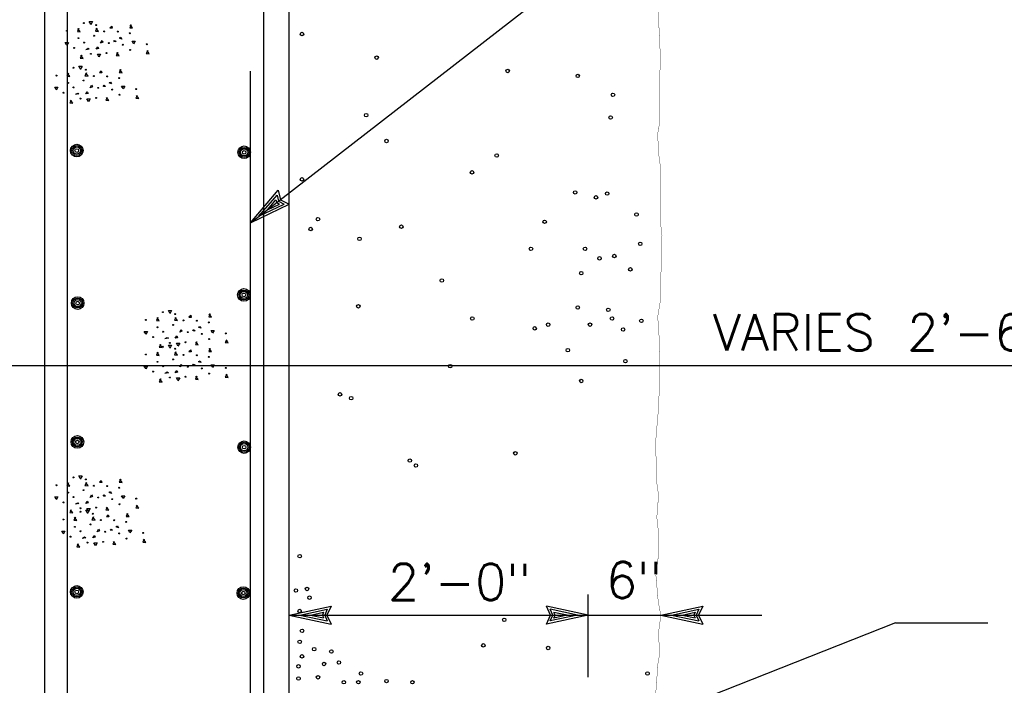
# Model space of a CAD drawing. Extents: x -28.1 to 13.9, y -16.1 to 13.9.
# Tile 11 of 19: x -7.7 to -4.3, y -8.8 to -6.5. Entities that reach past the tile are written whole.
import ezdxf
from ezdxf.enums import TextEntityAlignment as Align

# ---------------------------------------------------------------- set-up
doc = ezdxf.new("R2010")
doc.units = 0
doc.header["$MEASUREMENT"] = 0
doc.layers.add('01', color=7, linetype='CONTINUOUS')
doc.layers.add('02', color=7, linetype='CONTINUOUS')
doc.styles.add('TXT_SHX', font='txt.shx')

msp = doc.modelspace()

# ---------------------------------------------------------------- linework, layer by layer
at = {"layer": '01', "color": 7, "linetype": 'CONTINUOUS'}
for p, q in [((-7.632, -10.7853), (-7.632, -2.7113)), ((-6.791, -10.7853), (-6.791, -2.7113)), ((-6.878, -10.7153), (-6.878, -2.7703)), ((-7.554, -10.7093), (-7.554, -2.7923)), ((-6.924, -7.2173), (-5.306, -5.9613)), ((-6.924, -10.7203), (-6.924, -6.6953)), ((-6.924, -7.2173), (-6.829, -7.1043)), ((-6.829, -7.1043), (-6.821, -7.1373)), ((-6.895, -7.1943), (-6.833, -7.1213)), ((-6.866, -7.1723), (-6.837, -7.1373)), ((-6.837, -7.1373), (-6.834, -7.1473)), ((-6.834, -7.1473), (-6.825, -7.1523)), ((-6.833, -7.1213), (-6.828, -7.1423)), ((-6.828, -7.1423), (-6.808, -7.1523)), ((-6.821, -7.1373), (-6.791, -7.1533)), ((-6.924, -7.2173), (-6.791, -7.1533)), ((-6.895, -7.1943), (-6.808, -7.1523)), ((-6.866, -7.1723), (-6.825, -7.1523)), ((-8.882, -7.7083), (-2.77, -7.7083)), ((-5.762, -8.7813), (-5.762, -8.4963)), ((-6.791, -8.5673), (-6.647, -8.5363)), ((-6.647, -8.5363), (-6.661, -8.5673)), ((-5.762, -8.5673), (-5.906, -8.5363)), ((-5.892, -8.5673), (-5.906, -8.5363)), ((-5.512, -8.5673), (-5.368, -8.5363)), ((-5.368, -8.5363), (-5.382, -8.5673)), ((-6.791, -8.5673), (-5.762, -8.5673)), ((-6.791, -8.5673), (-6.647, -8.5983)), ((-6.754, -8.5673), (-6.66, -8.5473)), ((-6.754, -8.5673), (-6.66, -8.5873)), ((-6.718, -8.5673), (-6.673, -8.5573)), ((-6.718, -8.5673), (-6.673, -8.5763)), ((-6.673, -8.5573), (-6.677, -8.5673)), ((-6.677, -8.5673), (-6.673, -8.5763)), ((-6.66, -8.5473), (-6.669, -8.5673)), ((-6.669, -8.5673), (-6.66, -8.5873)), ((-6.661, -8.5673), (-6.647, -8.5983)), ((-5.762, -8.5673), (-5.906, -8.5983)), ((-5.906, -8.5983), (-5.892, -8.5673)), ((-5.799, -8.5673), (-5.893, -8.5473)), ((-5.884, -8.5673), (-5.893, -8.5473)), ((-5.799, -8.5673), (-5.893, -8.5873)), ((-5.893, -8.5873), (-5.884, -8.5673)), ((-5.835, -8.5673), (-5.88, -8.5583)), ((-5.876, -8.5673), (-5.88, -8.5583)), ((-5.835, -8.5673), (-5.88, -8.5773)), ((-5.88, -8.5773), (-5.876, -8.5673)), ((-5.762, -8.5673), (-5.512, -8.5673)), ((-5.512, -8.5673), (-5.164, -8.5673)), ((-5.512, -8.5673), (-5.368, -8.5983)), ((-5.475, -8.5673), (-5.381, -8.5473)), ((-5.475, -8.5673), (-5.381, -8.5873)), ((-5.439, -8.5673), (-5.394, -8.5573)), ((-5.439, -8.5673), (-5.394, -8.5763)), ((-5.394, -8.5573), (-5.398, -8.5673)), ((-5.398, -8.5673), (-5.394, -8.5763)), ((-5.381, -8.5473), (-5.39, -8.5673)), ((-5.39, -8.5673), (-5.381, -8.5873)), ((-5.382, -8.5673), (-5.368, -8.5983)), ((-4.705, -8.5933), (-5.972, -9.0943)), ((-4.705, -8.5933), (-4.387, -8.5933))]:
    msp.add_line(p, q, dxfattribs=at)
at = {"layer": '01', "color": 7, "linetype": 'CONTINUOUS', "const_width": 0.00115}
msp.add_lwpolyline([(-5.523, -6.4673), (-5.519, -6.5323), (-5.517, -6.5803), (-5.515, -6.6173), (-5.512, -6.6683), (-5.516, -6.6993), (-5.515, -6.7483), (-5.516, -6.8203), (-5.515, -6.8643), (-5.523, -6.9113), (-5.52, -6.9763), (-5.514, -7.0213), (-5.512, -7.0763), (-5.514, -7.1083), (-5.513, -7.1563), (-5.514, -7.2123), (-5.508, -7.2593), (-5.511, -7.2863), (-5.51, -7.3463), (-5.512, -7.3973), (-5.512, -7.4453), (-5.515, -7.4933), (-5.523, -7.5413), (-5.519, -7.5843), (-5.518, -7.6203), (-5.516, -7.6533), (-5.517, -7.7083), (-5.517, -7.7623), (-5.518, -7.8063), (-5.52, -7.8363), (-5.522, -7.8793), (-5.527, -7.9333), (-5.53, -7.9733), (-5.529, -8.0153), (-5.527, -8.0583), (-5.527, -8.1053), (-5.52, -8.1543), (-5.522, -8.1813), (-5.526, -8.2313), (-5.522, -8.2633), (-5.52, -8.3233), (-5.52, -8.3583), (-5.529, -8.4313), (-5.521, -8.5213), (-5.512, -8.5683), (-5.521, -8.6343), (-5.515, -8.6953), (-5.524, -8.7443), (-5.526, -8.7953), (-5.532, -8.8593)], dxfattribs=at)
at = {"layer": '01', "color": 7, "linetype": 'CONTINUOUS'}
for centre, radius in [((-6.747, -6.5673), 0.006), ((-6.49, -6.6483), 0.006), ((-6.039, -6.6943), 0.006), ((-5.798, -6.7113), 0.006), ((-5.677, -6.7763), 0.006), ((-6.526, -6.8463), 0.006), ((-5.685, -6.8543), 0.006), ((-6.456, -6.9353), 0.006), ((-7.522, -6.9682), 0.0217), ((-7.522, -6.9682), 0.0168), ((-7.522, -6.9682), 0.0123), ((-7.522, -6.9682), 0.00623), ((-6.946, -6.9742), 0.0217), ((-6.946, -6.9742), 0.0168), ((-6.946, -6.9742), 0.0123), ((-6.946, -6.9742), 0.00623), ((-6.077, -6.9853), 0.006), ((-6.162, -7.0433), 0.006), ((-6.747, -7.0673), 0.006), ((-5.807, -7.1123), 0.006), ((-5.697, -7.1163), 0.006), ((-5.735, -7.1293), 0.006), ((-5.596, -7.1883), 0.006), ((-6.692, -7.2043), 0.006), ((-5.912, -7.2133), 0.006), ((-6.717, -7.2383), 0.006), ((-6.405, -7.2303), 0.006), ((-6.549, -7.2723), 0.006), ((-5.583, -7.2893), 0.006), ((-5.959, -7.3063), 0.006), ((-5.773, -7.3063), 0.006), ((-5.723, -7.3393), 0.006), ((-5.672, -7.3313), 0.006), ((-5.786, -7.3903), 0.006), ((-5.617, -7.3773), 0.006), ((-6.266, -7.4153), 0.006), ((-6.947, -7.4652), 0.0217), ((-6.947, -7.4652), 0.0168), ((-6.947, -7.4652), 0.0123), ((-7.519, -7.4932), 0.0217), ((-7.519, -7.4932), 0.0168), ((-7.519, -7.4932), 0.0123), ((-7.519, -7.4932), 0.00623), ((-6.947, -7.4652), 0.00623), ((-6.553, -7.5043), 0.006), ((-5.798, -7.5083), 0.006), ((-5.693, -7.5163), 0.006), ((-6.161, -7.5463), 0.006), ((-5.68, -7.5463), 0.006), ((-5.579, -7.5543), 0.006), ((-5.946, -7.5803), 0.006), ((-5.9, -7.5673), 0.006), ((-5.756, -7.5673), 0.006), ((-5.642, -7.5843), 0.006), ((-5.832, -7.6553), 0.006), ((-5.634, -7.6933), 0.006), ((-6.237, -7.7103), 0.006), ((-5.786, -7.7613), 0.006), ((-6.616, -7.8073), 0.006), ((-6.578, -7.8203), 0.006), ((-7.52, -7.9712), 0.0217), ((-7.52, -7.9712), 0.0168), ((-7.52, -7.9712), 0.0123), ((-7.52, -7.9712), 0.00623), ((-6.946, -7.9892), 0.0217), ((-6.946, -7.9892), 0.0168), ((-6.946, -7.9892), 0.0123), ((-6.946, -7.9892), 0.00623), ((-6.376, -8.0353), 0.006), ((-6.013, -8.0103), 0.006), ((-6.355, -8.0523), 0.006), ((-6.755, -8.3643), 0.006), ((-7.522, -8.4872), 0.0217), ((-7.522, -8.4872), 0.0168), ((-6.949, -8.4912), 0.0217), ((-7.522, -8.4872), 0.0123), ((-7.522, -8.4872), 0.00623), ((-6.949, -8.4912), 0.0168), ((-6.949, -8.4912), 0.0123), ((-6.949, -8.4912), 0.00623), ((-6.768, -8.4823), 0.006), ((-6.73, -8.4773), 0.006), ((-6.721, -8.5073), 0.006), ((-6.755, -8.5533), 0.006), ((-6.051, -8.5833), 0.006), ((-6.747, -8.6213), 0.006), ((-6.755, -8.6593), 0.006), ((-6.123, -8.6713), 0.006), ((-5.9, -8.6803), 0.006), ((-6.747, -8.7093), 0.006), ((-6.705, -8.6843), 0.006), ((-6.646, -8.6923), 0.006), ((-6.759, -8.7433), 0.006), ((-6.671, -8.7353), 0.006), ((-6.62, -8.7303), 0.006), ((-6.692, -8.7813), 0.006), ((-6.544, -8.7683), 0.006), ((-5.558, -8.7683), 0.006), ((-6.759, -8.7853), 0.006), ((-6.603, -8.7983), 0.006), ((-6.553, -8.7983), 0.006), ((-6.456, -8.7943), 0.006), ((-6.367, -8.7983), 0.006)]:
    msp.add_circle(centre, radius, dxfattribs=at)
at = {"layer": '02', "color": 7, "linetype": 'CONTINUOUS'}
for p, q in [((-7.408, -6.5453), (-7.402, -6.5403)), ((-7.444, -6.6993), (-7.438, -6.6943)), ((-7.136, -7.5403), (-7.13, -7.5353)), ((-7.136, -7.6593), (-7.13, -7.6543)), ((-7.444, -8.1093), (-7.438, -8.1043)), ((-7.42, -8.2273), (-7.414, -8.2223))]:
    msp.add_line(p, q, dxfattribs=at)
for points in [[(-7.474, -6.5333), (-7.479, -6.5243), (-7.468, -6.5243), (-7.474, -6.5353)], [(-7.335, -6.5353), (-7.34, -6.5453), (-7.33, -6.5463), (-7.338, -6.5353)], [(-7.515, -6.5483), (-7.52, -6.5583), (-7.51, -6.5593), (-7.518, -6.5483)], [(-7.453, -6.5473), (-7.458, -6.5573), (-7.447, -6.5583), (-7.455, -6.5473)], [(-7.402, -6.5403), (-7.4, -6.5473), (-7.408, -6.5473)], [(-7.557, -6.6043), (-7.562, -6.5963), (-7.551, -6.5963), (-7.557, -6.6063)], [(-7.395, -6.5933), (-7.392, -6.5893), (-7.387, -6.5933), (-7.394, -6.5943)], [(-7.375, -6.5803), (-7.37, -6.5783), (-7.367, -6.5843), (-7.375, -6.5813)], [(-7.327, -6.6003), (-7.332, -6.5923), (-7.321, -6.5923), (-7.327, -6.6023)], [(-7.505, -6.6403), (-7.51, -6.6503), (-7.5, -6.6513), (-7.508, -6.6403)], [(-7.488, -6.6193), (-7.483, -6.6163), (-7.479, -6.6193), (-7.491, -6.6213)], [(-7.446, -6.6453), (-7.451, -6.6363), (-7.44, -6.6363), (-7.446, -6.6463)], [(-7.381, -6.6313), (-7.386, -6.6413), (-7.376, -6.6423), (-7.384, -6.6313)], [(-7.278, -6.6243), (-7.283, -6.6343), (-7.273, -6.6353), (-7.28, -6.6243)], [(-7.551, -6.7023), (-7.556, -6.7123), (-7.546, -6.7133), (-7.554, -6.7023)], [(-7.51, -6.6873), (-7.515, -6.6783), (-7.504, -6.6783), (-7.51, -6.6893)], [(-7.489, -6.7013), (-7.494, -6.7113), (-7.483, -6.7123), (-7.491, -6.7013)], [(-7.438, -6.6943), (-7.436, -6.7013), (-7.444, -6.7013)], [(-7.371, -6.6893), (-7.376, -6.6993), (-7.366, -6.7003), (-7.374, -6.6893)], [(-7.411, -6.7343), (-7.406, -6.7323), (-7.403, -6.7383), (-7.411, -6.7353)], [(-7.593, -6.7583), (-7.598, -6.7503), (-7.587, -6.7503), (-7.593, -6.7603)], [(-7.524, -6.7733), (-7.519, -6.7703), (-7.515, -6.7733), (-7.527, -6.7753)], [(-7.431, -6.7473), (-7.428, -6.7433), (-7.423, -6.7473), (-7.43, -6.7483)], [(-7.363, -6.7543), (-7.368, -6.7463), (-7.357, -6.7463), (-7.363, -6.7563)], [(-7.541, -6.7943), (-7.546, -6.8043), (-7.536, -6.8053), (-7.544, -6.7943)], [(-7.482, -6.7993), (-7.487, -6.7903), (-7.476, -6.7903), (-7.482, -6.8003)], [(-7.417, -6.7853), (-7.422, -6.7953), (-7.412, -6.7963), (-7.42, -6.7853)], [(-7.314, -6.7783), (-7.319, -6.7883), (-7.309, -6.7893), (-7.316, -6.7783)], [(-7.202, -7.5283), (-7.207, -7.5193), (-7.196, -7.5193), (-7.202, -7.5303)], [(-7.243, -7.5433), (-7.248, -7.5533), (-7.238, -7.5543), (-7.246, -7.5433)], [(-7.181, -7.5423), (-7.186, -7.5523), (-7.175, -7.5533), (-7.183, -7.5423)], [(-7.13, -7.5353), (-7.128, -7.5423), (-7.136, -7.5423)], [(-7.063, -7.5303), (-7.068, -7.5403), (-7.058, -7.5413), (-7.066, -7.5303)], [(-7.123, -7.5883), (-7.12, -7.5843), (-7.115, -7.5883), (-7.122, -7.5893)], [(-7.103, -7.5753), (-7.098, -7.5733), (-7.095, -7.5793), (-7.103, -7.5763)], [(-7.055, -7.5953), (-7.06, -7.5873), (-7.049, -7.5873), (-7.055, -7.5973)], [(-7.285, -7.5993), (-7.29, -7.5913), (-7.279, -7.5913), (-7.285, -7.6013)], [(-7.216, -7.6143), (-7.211, -7.6113), (-7.207, -7.6143), (-7.219, -7.6163)], [(-7.006, -7.6193), (-7.011, -7.6293), (-7.001, -7.6303), (-7.008, -7.6193)], [(-7.233, -7.6353), (-7.238, -7.6453), (-7.228, -7.6463), (-7.236, -7.6353)], [(-7.202, -7.6473), (-7.207, -7.6383), (-7.196, -7.6383), (-7.202, -7.6493)], [(-7.174, -7.6403), (-7.179, -7.6313), (-7.168, -7.6313), (-7.174, -7.6413)], [(-7.13, -7.6543), (-7.128, -7.6613), (-7.136, -7.6613)], [(-7.109, -7.6263), (-7.114, -7.6363), (-7.104, -7.6373), (-7.112, -7.6263)], [(-7.063, -7.6493), (-7.068, -7.6593), (-7.058, -7.6603), (-7.066, -7.6493)], [(-7.243, -7.6623), (-7.248, -7.6723), (-7.238, -7.6733), (-7.246, -7.6623)], [(-7.181, -7.6613), (-7.186, -7.6713), (-7.175, -7.6723), (-7.183, -7.6613)], [(-7.285, -7.7183), (-7.29, -7.7103), (-7.279, -7.7103), (-7.285, -7.7203)], [(-7.123, -7.7073), (-7.12, -7.7033), (-7.115, -7.7073), (-7.122, -7.7083)], [(-7.103, -7.6943), (-7.098, -7.6923), (-7.095, -7.6983), (-7.103, -7.6953)], [(-7.055, -7.7143), (-7.06, -7.7063), (-7.049, -7.7063), (-7.055, -7.7163)], [(-7.233, -7.7543), (-7.238, -7.7643), (-7.228, -7.7653), (-7.236, -7.7543)], [(-7.216, -7.7333), (-7.211, -7.7303), (-7.207, -7.7333), (-7.219, -7.7353)], [(-7.174, -7.7593), (-7.179, -7.7503), (-7.168, -7.7503), (-7.174, -7.7603)], [(-7.109, -7.7453), (-7.114, -7.7553), (-7.104, -7.7563), (-7.112, -7.7453)], [(-7.006, -7.7383), (-7.011, -7.7483), (-7.001, -7.7493), (-7.008, -7.7383)], [(-7.51, -8.0973), (-7.515, -8.0883), (-7.504, -8.0883), (-7.51, -8.0993)], [(-7.551, -8.1123), (-7.556, -8.1223), (-7.546, -8.1233), (-7.554, -8.1123)], [(-7.489, -8.1113), (-7.494, -8.1213), (-7.483, -8.1223), (-7.491, -8.1113)], [(-7.438, -8.1043), (-7.436, -8.1113), (-7.444, -8.1113)], [(-7.371, -8.0993), (-7.376, -8.1093), (-7.366, -8.1103), (-7.374, -8.0993)], [(-7.593, -8.1683), (-7.598, -8.1603), (-7.587, -8.1603), (-7.593, -8.1703)], [(-7.431, -8.1573), (-7.428, -8.1533), (-7.423, -8.1573), (-7.43, -8.1583)], [(-7.411, -8.1443), (-7.406, -8.1423), (-7.403, -8.1483), (-7.411, -8.1453)], [(-7.363, -8.1643), (-7.368, -8.1563), (-7.357, -8.1563), (-7.363, -8.1663)], [(-7.524, -8.1833), (-7.519, -8.1803), (-7.515, -8.1833), (-7.527, -8.1853)], [(-7.417, -8.1953), (-7.422, -8.2053), (-7.412, -8.2063), (-7.42, -8.1953)], [(-7.314, -8.1883), (-7.319, -8.1983), (-7.309, -8.1993), (-7.316, -8.1883)], [(-7.541, -8.2043), (-7.546, -8.2143), (-7.536, -8.2153), (-7.544, -8.2043)], [(-7.527, -8.2303), (-7.532, -8.2403), (-7.522, -8.2413), (-7.53, -8.2303)], [(-7.486, -8.2153), (-7.491, -8.2063), (-7.48, -8.2063), (-7.486, -8.2173)], [(-7.482, -8.2093), (-7.487, -8.2003), (-7.476, -8.2003), (-7.482, -8.2103)], [(-7.465, -8.2293), (-7.47, -8.2393), (-7.459, -8.2403), (-7.467, -8.2293)], [(-7.414, -8.2223), (-7.412, -8.2293), (-7.42, -8.2293)], [(-7.347, -8.2173), (-7.352, -8.2273), (-7.342, -8.2283), (-7.35, -8.2173)], [(-7.387, -8.2623), (-7.382, -8.2603), (-7.379, -8.2663), (-7.387, -8.2633)], [(-7.569, -8.2863), (-7.574, -8.2783), (-7.563, -8.2783), (-7.569, -8.2883)], [(-7.5, -8.3013), (-7.495, -8.2983), (-7.491, -8.3013), (-7.503, -8.3033)], [(-7.407, -8.2753), (-7.404, -8.2713), (-7.399, -8.2753), (-7.406, -8.2763)], [(-7.339, -8.2823), (-7.344, -8.2743), (-7.333, -8.2743), (-7.339, -8.2843)], [(-7.517, -8.3223), (-7.522, -8.3323), (-7.512, -8.3333), (-7.52, -8.3223)], [(-7.458, -8.3273), (-7.463, -8.3183), (-7.452, -8.3183), (-7.458, -8.3283)], [(-7.393, -8.3133), (-7.398, -8.3233), (-7.388, -8.3243), (-7.396, -8.3133)], [(-7.29, -8.3063), (-7.295, -8.3163), (-7.285, -8.3173), (-7.292, -8.3063)]]:
    msp.add_lwpolyline(points, dxfattribs=at)
for points in [[(-7.44, -6.5983), (-7.435, -6.5893), (-7.432, -6.5953)], [(-7.455, -6.6193), (-7.45, -6.6113), (-7.447, -6.6173)], [(-7.491, -6.7733), (-7.486, -6.7653), (-7.483, -6.7713)], [(-7.476, -6.7523), (-7.471, -6.7433), (-7.468, -6.7493)], [(-7.168, -7.5933), (-7.163, -7.5843), (-7.16, -7.5903)], [(-7.183, -7.6143), (-7.178, -7.6063), (-7.175, -7.6123)], [(-7.183, -7.7333), (-7.178, -7.7253), (-7.175, -7.7313)], [(-7.168, -7.7123), (-7.163, -7.7033), (-7.16, -7.7093)], [(-7.476, -8.1623), (-7.471, -8.1533), (-7.468, -8.1593)], [(-7.491, -8.1833), (-7.486, -8.1753), (-7.483, -8.1813)], [(-7.467, -8.3013), (-7.462, -8.2933), (-7.459, -8.2993)], [(-7.452, -8.2803), (-7.447, -8.2713), (-7.444, -8.2773)]]:
    msp.add_lwpolyline(points, close=True, dxfattribs=at)
for centre in [(-7.4978, -6.5294), (-7.455, -6.5362), (-7.556, -6.5562), (-7.4625, -6.5732), (-7.4273, -6.5579), (-7.381, -6.5589), (-7.3398, -6.5647), (-7.5163, -6.5814), (-7.497, -6.5967), (-7.412, -6.5984), (-7.364, -6.6042), (-7.2815, -6.6024), (-7.5315, -6.6152), (-7.4735, -6.6354), (-7.4195, -6.6329), (-7.3388, -6.6219), (-7.592, -6.7102), (-7.5338, -6.6834), (-7.491, -6.6902), (-7.5523, -6.7354), (-7.4985, -6.7272), (-7.4633, -6.7119), (-7.417, -6.7129), (-7.3758, -6.7187), (-7.5675, -6.7692), (-7.533, -6.7507), (-7.448, -6.7524), (-7.4, -6.7582), (-7.3748, -6.7759), (-7.3175, -6.7564), (-7.5095, -6.7894), (-7.4555, -6.7869), (-7.284, -7.5512), (-7.2258, -7.5244), (-7.183, -7.5312), (-7.1553, -7.5529), (-7.109, -7.5539), (-7.2443, -7.5764), (-7.225, -7.5917), (-7.1905, -7.5682), (-7.0678, -7.5597), (-7.2595, -7.6102), (-7.14, -7.5934), (-7.092, -7.5992), (-7.0668, -7.6169), (-7.0095, -7.5974), (-7.2258, -7.6434), (-7.2015, -7.6304), (-7.183, -7.6502), (-7.1475, -7.6279), (-7.284, -7.6702), (-7.1905, -7.6872), (-7.1553, -7.6719), (-7.109, -7.6729), (-7.0678, -7.6787), (-7.2443, -7.6954), (-7.225, -7.7107), (-7.14, -7.7124), (-7.092, -7.7182), (-7.0095, -7.7164), (-7.2595, -7.7292), (-7.2015, -7.7494), (-7.1475, -7.7469), (-7.0668, -7.7359), (-7.5338, -8.0934), (-7.592, -8.1202), (-7.491, -8.1002), (-7.4633, -8.1219), (-7.417, -8.1229), (-7.3758, -8.1287), (-7.5523, -8.1454), (-7.533, -8.1607), (-7.4985, -8.1372), (-7.448, -8.1624), (-7.3175, -8.1664), (-7.5675, -8.1792), (-7.5095, -8.1994), (-7.4555, -8.1969), (-7.4, -8.1682), (-7.3748, -8.1859), (-7.5098, -8.2114), (-7.467, -8.2182), (-7.568, -8.2382), (-7.5283, -8.2634), (-7.4745, -8.2552), (-7.4393, -8.2399), (-7.393, -8.2409), (-7.3518, -8.2467), (-7.5435, -8.2972), (-7.509, -8.2787), (-7.424, -8.2804), (-7.376, -8.2862), (-7.2935, -8.2844), (-7.4855, -8.3174), (-7.4315, -8.3149), (-7.3508, -8.3039)]:
    msp.add_circle(centre, 0.00163, dxfattribs=at)

# ---------------------------------------------------------------- texts
at = {"layer": '01', "color": 7, "linetype": 'CONTINUOUS', "style": 'TXT_SHX'}
for s, p in [('VARIES 2\'-6" TO 12\'-0"', (-4.2391, -7.6563)), ('2\'-0"', (-6.2047, -8.5153))]:
    msp.add_text(s, height=0.125, dxfattribs=at).set_placement(p, align=Align.CENTER)
msp.add_text('6"', height=0.125, dxfattribs=at).set_placement((-5.701, -8.5093))

doc.saveas('drawing.dxf')
